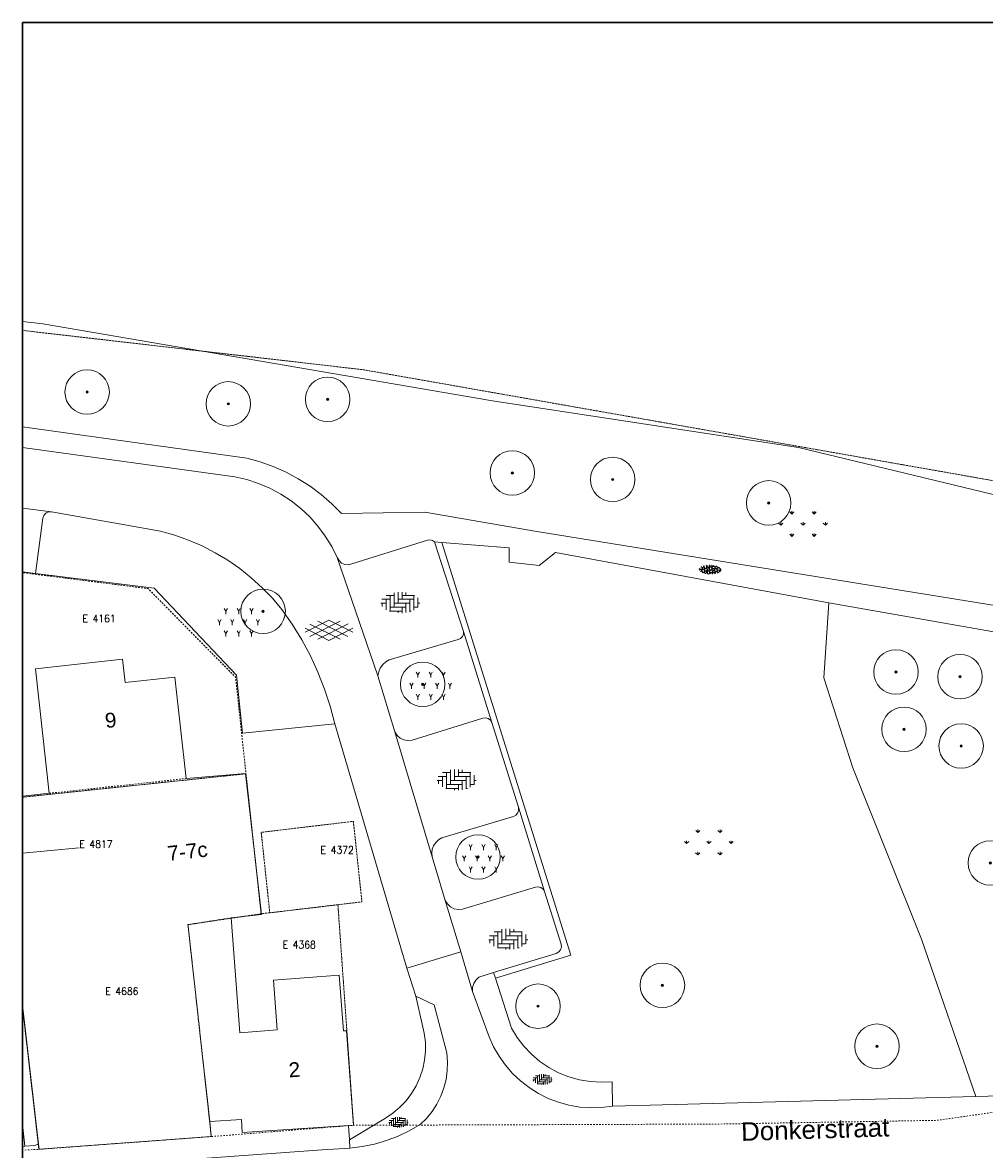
# Model space of a CAD drawing. Header units: metres. Extents: x 148648 to 148948, y 523974 to 524405.
# Tile 15 of 24: x 148648 to 148713, y 524329 to 524405. Entities that reach past the tile are written whole.
import ezdxf
from ezdxf.enums import TextEntityAlignment as Align

# ---------------------------------------------------------------- set-up
doc = ezdxf.new("R2010")
doc.units = ezdxf.units.M
doc.header["$LTSCALE"] = 0.001
doc.header["$MEASUREMENT"] = 0
doc.linetypes.add('DGN Style 2', pattern=[9.752608, 5.851565, -3.901043])
for name, color, linetype, lineweight in [('B-WE-GK-BESCHOEIING-G', 154, 'Continuous', 13), ('B-WE-GR-BEPLANTING_CULTUUR_HEESTERS-GV', 102, 'Continuous', 0), ('B-WE-GR-BEPLANTING_CULTUUR_HEESTERS-SV', 102, 'Continuous', 0), ('B-WE-GR-BOOM-S-1000', 102, 'Continuous', 0), ('B-WE-GR-GRAS-GV', 3, 'Continuous', 0), ('B-WE-GR-GRAS-SV', 3, 'Continuous', 0), ('B-WE-GR-HAAG-GV', 102, 'Continuous', 13), ('B-WE-OG-TOPOGRAFIE-GV', 252, 'DGN Style 2', 0), ('B-WE-OG-TOPOGRAFIE_BEBOUWING_GEBOUW-GV', 1, 'Continuous', 13), ('B-WE-OG-TOPOGRAFIE_BEBOUWING_TUSSENMUUR-GV', 1, 'DGN Style 2', 0), ('B-WE-OG-TOPOGRAFIE_HUISNUMMER-A-1000', 7, 'Continuous', 0), ('B-WE-OG-TOPOGRAFIE_STRAATNAAM-A-1000', 7, 'Continuous', 0), ('B-WE-VH-VERHARDING_ASFALT-GV', 7, 'Continuous', 0), ('B-WE-VH-VERHARDING_ASFALT-SV', 252, 'Continuous', 0), ('B-WE-VH-VERHARDING_HALFVERHARDING_GRIND-GV', 252, 'Continuous', 0), ('B-WE-VH-VERHARDING_HALFVERHARDING_GRIND-SV', 252, 'Continuous', 0), ('B-WE-VH-VERHARDING_STRAATBAKSTEEN-GV', 252, 'Continuous', 0), ('B-WE-VH-VERHARDING_STRAATBAKSTEEN-SV', 252, 'Continuous', 0), ('BRK_BIJPIJLING_274', 7, 'Continuous', 0), ('BRK_NUMMER_274', 7, 'Continuous', 0), ('BRK_PERCEEL_274', 4, 'Continuous', 0), ('kader_binnenrand', 7, 'Continuous', 30), ('plangrens de Moestuin', 6, 'Continuous', 30)]:
    doc.layers.add(name, color=color, linetype=linetype, lineweight=lineweight)
doc.styles.add('IMGEO_Nummeraanduiding_Huisnummer', font='Arial.ttf', dxfattribs={"height": 3.4})
doc.styles.add('IMGEO_OpenbareRuimte_Weg', font='Arial.ttf', dxfattribs={"height": 4.2})
doc.styles.add('Style-STANDARD', font='STANDARD.shx')

# ---------------------------------------------------------------- blocks, each defined once
blk = doc.blocks.new('*U3')
at = {"layer": 'B-WE-GR-BOOM-S-1000', "ltscale": 0.1}
h = blk.add_hatch(color=102, dxfattribs=at)
edge = h.paths.add_edge_path()
edge.add_arc((0, 0), 0.15, 0, 360)
at = {"layer": 'B-WE-GR-BOOM-S-1000', "ltscale": 0.1, "flags": 128}
blk.add_lwpolyline([(0.15, 0, 1), (-0.15, 0, 1)], format="xyb", close=True, dxfattribs=at)
blk = doc.blocks.new('IMGeo-Boom')
at = {"layer": 'B-WE-GR-BOOM-S-1000'}
blk.add_circle((0, 0), 0.3, dxfattribs=at)
at = {"layer": 'B-WE-GR-BOOM-S-1000', "ltscale": 0.1}
blk.add_circle((0, 0), 0.015, dxfattribs=at)
at = {"layer": 'B-WE-GR-BOOM-S-1000', "ltscale": 0.1, "xscale": 0.1, "yscale": 0.1, "zscale": 0.1}
blk.add_blockref('*U3', (0, 0), dxfattribs=at)
blk = doc.blocks.new('IMGeo-Heesters')
at = {"layer": 'B-WE-GR-BEPLANTING_CULTUUR_HEESTERS-SV'}
for p, q in [((-0.0866, 0.075), (-0.0974, 0.0938)), ((-0.0866, 0.075), (-0.0758, 0.0938)), ((0, 0.075), (-0.0108, 0.0938)), ((0, 0.075), (0.0108, 0.0938)), ((0.0866, 0.075), (0.0758, 0.0938)), ((0.0866, 0.075), (0.0974, 0.0938)), ((-0.1299, 0), (-0.1407, 0.0188)), ((-0.1299, 0), (-0.1191, 0.0188)), ((-0.0866, 0.075), (-0.0866, 0.0562)), ((-0.0433, 0), (-0.0541, 0.0188)), ((-0.0433, 0), (-0.0325, 0.0188)), ((0, 0.075), (0, 0.0562)), ((0.0433, 0), (0.0325, 0.0188)), ((0.0433, 0), (0.0541, 0.0188)), ((0.0866, 0.075), (0.0866, 0.0562)), ((0.1299, 0), (0.1191, 0.0188)), ((0.1299, 0), (0.1407, 0.0188)), ((-0.1299, 0), (-0.1299, -0.0188)), ((-0.0866, -0.075), (-0.0974, -0.0562)), ((-0.0866, -0.075), (-0.0758, -0.0562)), ((-0.0866, -0.075), (-0.0866, -0.0938)), ((-0.0433, 0), (-0.0433, -0.0188)), ((0, -0.075), (-0.0108, -0.0562)), ((0, -0.075), (0.0108, -0.0562)), ((0, -0.075), (0, -0.0938)), ((0.0433, 0), (0.0433, -0.0188)), ((0.0866, -0.075), (0.0758, -0.0562)), ((0.0866, -0.075), (0.0974, -0.0562)), ((0.0866, -0.075), (0.0866, -0.0938)), ((0.1299, 0), (0.1299, -0.0188))]:
    blk.add_line(p, q, dxfattribs=at)
blk = doc.blocks.new('IMGeo-Gras')
at = {"layer": 'B-WE-GR-GRAS-SV', "ltscale": 0.1}
for p, q in [((-0.0753, 0.0653), (-0.0892, 0.0792)), ((-0.0753, 0.0653), (-0.0753, 0.0853)), ((-0.0753, 0.0653), (-0.0612, 0.0794)), ((0.0753, 0.0653), (0.0612, 0.0794)), ((0.0753, 0.0653), (0.0753, 0.0853)), ((0.0753, 0.0653), (0.0894, 0.0794)), ((-0.1506, -0.01), (-0.1647, 0.0041)), ((-0.1506, -0.01), (-0.1506, 0.01)), ((-0.1506, -0.01), (-0.1365, 0.0041)), ((0, -0.01), (-0.0141, 0.0041)), ((0, -0.01), (0, 0.01)), ((0, -0.01), (0.0141, 0.0041)), ((0.1506, -0.01), (0.1365, 0.0041)), ((0.1506, -0.01), (0.1506, 0.01)), ((0.1506, -0.01), (0.1647, 0.0041)), ((-0.0753, -0.0853), (-0.0894, -0.0712)), ((-0.0753, -0.0853), (-0.0753, -0.0653)), ((-0.0753, -0.0853), (-0.0612, -0.0712)), ((0.0753, -0.0853), (0.0612, -0.0712)), ((0.0753, -0.0853), (0.0753, -0.0653)), ((0.0753, -0.0853), (0.0894, -0.0712))]:
    blk.add_line(p, q, dxfattribs=at)
blk = doc.blocks.new('IMGeo-Grind')
at = {"layer": 'B-WE-VH-VERHARDING_HALFVERHARDING_GRIND-SV', "ltscale": 0.1}
for p, q in [((-0.246, 0.032), (-0.236, 0.014)), ((-0.236, 0.013), (-0.212, 0.006)), ((-0.21, 0.004), (-0.23, -0.003)), ((-0.188, 0.049), (-0.212, 0.056)), ((-0.212, 0.006), (-0.188, 0.013)), ((-0.197, -0.006), (-0.211, 0.002)), ((-0.193, 0.055), (-0.194, 0.071)), ((-0.178, 0.044), (-0.193, 0.053)), ((-0.189, 0.012), (-0.179, 0.03)), ((-0.178, 0.032), (-0.188, 0.05)), ((-0.18, -0.006), (-0.163, 0.008)), ((-0.178, 0.046), (-0.158, 0.052)), ((-0.172, 0.027), (-0.171, 0.046)), ((-0.17, 0.044), (-0.155, 0.052)), ((-0.157, 0.011), (-0.17, 0.025)), ((-0.144, 0.002), (-0.165, 0.009)), ((-0.159, 0.012), (-0.14, 0.006)), ((-0.158, 0.053), (-0.145, 0.068)), ((-0.138, 0.047), (-0.156, 0.052)), ((-0.146, 0.068), (-0.147, 0.085)), ((-0.128, -0.022), (-0.141, 0.002)), ((-0.14, 0.006), (-0.125, 0.013)), ((-0.121, 0.029), (-0.136, 0.046)), ((-0.134, 0.057), (-0.131, 0.084)), ((-0.133, 0.056), (-0.12, 0.033)), ((-0.118, 0.011), (-0.128, -0.007)), ((-0.125, 0.015), (-0.124, 0.031)), ((-0.12, 0.032), (-0.099, 0.025)), ((-0.093, 0.02), (-0.117, 0.012)), ((-0.099, 0.026), (-0.082, 0.04)), ((-0.069, 0.012), (-0.093, 0.019)), ((-0.079, 0.068), (-0.092, 0.091)), ((-0.083, 0.039), (-0.08, 0.066)), ((-0.068, 0.1), (-0.078, 0.082)), ((-0.078, 0.084), (-0.068, 0.066)), ((-0.075, 0.034), (-0.061, 0.05)), ((-0.074, 0.018), (-0.075, 0.034)), ((-0.059, 0.007), (-0.074, 0.016)), ((-0.06, -0.005), (-0.069, 0.013)), ((-0.068, 0.065), (-0.044, 0.058)), ((-0.042, 0.056), (-0.062, 0.05)), ((-0.059, 0.009), (-0.039, 0.015)), ((-0.053, -0.009), (-0.052, 0.009)), ((-0.051, 0.008), (-0.037, 0.015)), ((-0.044, 0.058), (-0.02, 0.066)), ((-0.029, 0.046), (-0.043, 0.054)), ((-0.039, 0.016), (-0.026, 0.031)), ((-0.02, 0.01), (-0.037, 0.015)), ((-0.027, 0.031), (-0.029, 0.048)), ((-0.021, 0.065), (-0.011, 0.082)), ((-0.01, 0.084), (-0.02, 0.102)), ((-0.002, -0.008), (-0.017, 0.009)), ((-0.015, 0.02), (-0.012, 0.047)), ((-0.014, 0.02), (-0.001, -0.004)), ((-0.012, 0.046), (0.005, 0.061)), ((-0.004, 0.08), (-0.002, 0.098)), ((0.011, 0.063), (-0.002, 0.077)), ((0.025, 0.054), (0.003, 0.061)), ((0.009, 0.064), (0.028, 0.058)), ((0.02, -0.011), (0.037, 0.003)), ((0.04, 0.031), (0.027, 0.054)), ((0.028, 0.058), (0.043, 0.066)), ((0.047, 0.081), (0.032, 0.098)), ((0.036, 0.002), (0.039, 0.029)), ((0.05, 0.063), (0.041, 0.046)), ((0.041, 0.047), (0.051, 0.03)), ((0.043, 0.067), (0.044, 0.083)), ((0.044, -0.003), (0.057, 0.013)), ((0.048, 0.084), (0.069, 0.078)), ((0.075, 0.072), (0.051, 0.064)), ((0.051, 0.028), (0.075, 0.021)), ((0.076, 0.019), (0.057, 0.013)), ((0.069, 0.078), (0.086, 0.093)), ((0.099, 0.064), (0.075, 0.071)), ((0.075, 0.021), (0.099, 0.029)), ((0.09, 0.009), (0.076, 0.017)), ((0.092, -0.006), (0.09, 0.012)), ((0.094, 0.07), (0.093, 0.086)), ((0.109, 0.06), (0.094, 0.068)), ((0.098, 0.028), (0.108, 0.046)), ((0.108, 0.047), (0.099, 0.065)), ((0.104, -0.017), (0.107, 0.01)), ((0.107, 0.009), (0.124, 0.024)), ((0.109, 0.062), (0.129, 0.068)), ((0.115, 0.043), (0.116, 0.061)), ((0.117, 0.06), (0.132, 0.067)), ((0.13, 0.026), (0.117, 0.041)), ((0.143, 0.017), (0.122, 0.024)), ((0.127, 0.027), (0.147, 0.021)), ((0.129, 0.068), (0.142, 0.083)), ((0.149, 0.062), (0.131, 0.067)), ((0.159, -0.006), (0.146, 0.017)), ((0.147, 0.021), (0.162, 0.029)), ((0.166, 0.044), (0.151, 0.061)), ((0.154, 0.072), (0.167, 0.048)), ((0.169, 0.026), (0.159, 0.009)), ((0.16, 0.01), (0.17, -0.007)), ((0.162, 0.03), (0.163, 0.047)), ((0.167, 0.047), (0.188, 0.041)), ((0.194, 0.035), (0.17, 0.027)), ((0.188, 0.041), (0.205, 0.056)), ((0.218, 0.027), (0.194, 0.034)), ((0.213, 0.034), (0.211, 0.049)), ((0.228, 0.023), (0.213, 0.031)), ((0.227, 0.01), (0.217, 0.028)), ((0.217, -0.009), (0.227, 0.009)), ((0.233, 0.006), (0.235, 0.024)), ((0.249, -0.011), (0.236, 0.004)), ((-0.243, -0.018), (-0.229, -0.002)), ((-0.227, -0.043), (-0.207, -0.037)), ((-0.22, -0.045), (-0.205, -0.037)), ((-0.207, -0.036), (-0.194, -0.021)), ((-0.188, -0.043), (-0.205, -0.037)), ((-0.195, -0.021), (-0.197, -0.004)), ((-0.17, -0.06), (-0.185, -0.043)), ((-0.183, -0.033), (-0.18, -0.006)), ((-0.182, -0.033), (-0.169, -0.056)), ((-0.174, -0.075), (-0.173, -0.058)), ((-0.17, -0.057), (-0.148, -0.064)), ((-0.142, -0.07), (-0.166, -0.077)), ((-0.148, -0.063), (-0.131, -0.049)), ((-0.118, -0.078), (-0.142, -0.07)), ((-0.132, -0.05), (-0.129, -0.023)), ((-0.127, -0.005), (-0.117, -0.023)), ((-0.123, -0.071), (-0.125, -0.055)), ((-0.124, -0.055), (-0.111, -0.039)), ((-0.108, -0.082), (-0.123, -0.073)), ((-0.109, -0.094), (-0.119, -0.076)), ((-0.117, -0.024), (-0.093, -0.031)), ((-0.092, -0.033), (-0.111, -0.039)), ((-0.108, -0.08), (-0.089, -0.074)), ((-0.103, -0.099), (-0.101, -0.08)), ((-0.101, -0.082), (-0.086, -0.074)), ((-0.093, -0.031), (-0.069, -0.023)), ((-0.078, -0.043), (-0.092, -0.035)), ((-0.088, -0.073), (-0.076, -0.058)), ((-0.069, -0.08), (-0.086, -0.074)), ((-0.076, -0.058), (-0.078, -0.041)), ((-0.07, -0.024), (-0.06, -0.007)), ((-0.051, -0.097), (-0.066, -0.08)), ((-0.064, -0.069), (-0.061, -0.043)), ((-0.063, -0.07), (-0.05, -0.093)), ((-0.061, -0.043), (-0.044, -0.028)), ((-0.038, -0.026), (-0.051, -0.012)), ((-0.051, -0.094), (-0.03, -0.101)), ((-0.025, -0.035), (-0.046, -0.028)), ((-0.041, -0.025), (-0.021, -0.031)), ((-0.029, -0.1), (-0.012, -0.086)), ((-0.01, -0.058), (-0.023, -0.035)), ((-0.021, -0.031), (-0.006, -0.024)), ((-0.013, -0.087), (-0.01, -0.06)), ((0.001, -0.026), (-0.009, -0.044)), ((-0.008, -0.042), (0.002, -0.06)), ((-0.006, -0.022), (-0.005, -0.006)), ((-0.004, -0.108), (-0.006, -0.092)), ((-0.005, -0.092), (0.008, -0.076)), ((-0.001, -0.005), (0.02, -0.011)), ((0.026, -0.017), (0.002, -0.025)), ((0.002, -0.061), (0.026, -0.068)), ((0.027, -0.07), (0.008, -0.076)), ((0.05, -0.025), (0.026, -0.018)), ((0.026, -0.068), (0.05, -0.06)), ((0.041, -0.08), (0.027, -0.072)), ((0.043, -0.095), (0.041, -0.078)), ((0.045, -0.019), (0.043, -0.003)), ((0.06, -0.029), (0.045, -0.021)), ((0.059, -0.042), (0.049, -0.024)), ((0.049, -0.061), (0.059, -0.044)), ((0.055, -0.106), (0.057, -0.079)), ((0.058, -0.08), (0.075, -0.065)), ((0.06, -0.028), (0.079, -0.021)), ((0.065, -0.046), (0.067, -0.028)), ((0.067, -0.029), (0.082, -0.022)), ((0.081, -0.063), (0.068, -0.049)), ((0.094, -0.072), (0.073, -0.065)), ((0.078, -0.062), (0.098, -0.068)), ((0.08, -0.021), (0.093, -0.006)), ((0.099, -0.027), (0.082, -0.022)), ((0.109, -0.095), (0.096, -0.072)), ((0.098, -0.068), (0.113, -0.06)), ((0.117, -0.045), (0.102, -0.028)), ((0.105, -0.017), (0.118, -0.041)), ((0.12, -0.063), (0.11, -0.081)), ((0.111, -0.079), (0.121, -0.097)), ((0.112, -0.059), (0.114, -0.043)), ((0.117, -0.042), (0.139, -0.048)), ((0.145, -0.054), (0.121, -0.062)), ((0.139, -0.048), (0.156, -0.033)), ((0.168, -0.062), (0.145, -0.055)), ((0.155, -0.035), (0.158, -0.008)), ((0.164, -0.056), (0.162, -0.04)), ((0.163, -0.04), (0.176, -0.024)), ((0.179, -0.066), (0.164, -0.058)), ((0.178, -0.079), (0.168, -0.061)), ((0.17, -0.009), (0.194, -0.016)), ((0.195, -0.018), (0.176, -0.024)), ((0.179, -0.064), (0.198, -0.058)), ((0.194, -0.016), (0.218, -0.008)), ((0.209, -0.028), (0.195, -0.02)), ((0.199, -0.058), (0.211, -0.043)), ((0.211, -0.043), (0.209, -0.025)), ((0.223, -0.054), (0.225, -0.027)), ((0.226, -0.028), (0.243, -0.013))]:
    blk.add_line(p, q, dxfattribs=at)
blk = doc.blocks.new('IMGeo-Klinkers')
at = {"layer": 'B-WE-VH-VERHARDING_STRAATBAKSTEEN-SV'}
for p, q in [((-0.209, 0.037), (-0.115, 0.037)), ((-0.16, 0.037), (-0.16, -0.08)), ((-0.158, 0.081), (-0.071, 0.081)), ((-0.115, 0.081), (-0.115, -0.097)), ((-0.071, 0.111), (-0.071, -0.053)), ((-0.026, 0.116), (-0.026, -0.008)), ((-0.026, 0.037), (0.153, 0.037)), ((0.019, 0.117), (0.019, 0.037)), ((0.019, 0.081), (0.158, 0.081)), ((0.063, 0.112), (0.063, 0.081)), ((0.108, 0.037), (0.108, -0.102)), ((0.153, 0.081), (0.153, -0.084)), ((0.198, 0.052), (0.198, -0.053)), ((-0.219, -0.008), (-0.16, -0.008)), ((-0.205, -0.008), (-0.205, -0.043)), ((-0.122, -0.097), (0.019, -0.097)), ((-0.115, -0.053), (0.063, -0.053)), ((-0.071, -0.008), (0.108, -0.008)), ((-0.026, -0.097), (-0.026, -0.116)), ((0.019, -0.053), (0.019, -0.117)), ((0.063, -0.008), (0.063, -0.112)), ((0.108, -0.097), (0.122, -0.097)), ((0.153, -0.053), (0.196, -0.053)), ((0.198, -0.008), (0.219, -0.008))]:
    blk.add_line(p, q, dxfattribs=at)
blk = doc.blocks.new('IMGeo-Asfalt')
at = {"layer": 'B-WE-VH-VERHARDING_ASFALT-SV'}
for p, q in [((-0.002, 0.113), (-0.27, -0.021)), ((-0.27, 0.021), (-0.001, -0.114)), ((0.124, 0.101), (-0.217, -0.07)), ((0.124, -0.101), (-0.216, 0.069)), ((-0.127, 0.1), (0.213, -0.07)), ((-0.127, -0.101), (0.214, 0.07)), ((0.267, -0.021), (-0.002, 0.113)), ((-0.001, -0.114), (0.267, 0.021))]:
    blk.add_line(p, q, dxfattribs=at)

msp = doc.modelspace()

# ---------------------------------------------------------------- linework, layer by layer
at = {"layer": 'B-WE-GK-BESCHOEIING-G', "flags": 128}
msp.add_lwpolyline([(148647.79, 524384.565), (148649.153, 524384.411), (148679.499, 524379.221), (148700.15, 524376.086), (148729.486, 524368.986), (148731.414, 524368.305), (148733.318, 524367.56), (148735.196, 524366.753), (148737.047, 524365.885), (148753.596, 524352.761)], dxfattribs=at)
at = {"layer": 'B-WE-GR-BEPLANTING_CULTUUR_HEESTERS-GV', "flags": 128}
msp.add_lwpolyline([(148648.673, 524367.578), (148656.677, 524366.58), (148662.218, 524360.721), (148662.634, 524356.814), (148668.853, 524357.44)], dxfattribs=at)
at = {"layer": 'B-WE-GR-GRAS-GV', "flags": 128}
for points in [[(148702.194, 524365.603), (148701.842, 524360.544), (148703.801, 524354.482), (148708.433, 524342.917), (148712.105, 524332.315)], [(148682.689, 524334.676), (148683.301, 524334.259), (148683.954, 524333.911)]]:
    msp.add_lwpolyline(points, dxfattribs=at)
at = {"layer": 'B-WE-GR-HAAG-GV', "flags": 128}
for points in [[(148676.084, 524369.668), (148675.592, 524369.707)], [(148675.592, 524369.707), (148677.536, 524363.676)], [(148679.693, 524340.281), (148684.774, 524341.844), (148676.084, 524369.668)], [(148677.536, 524363.676), (148679.456, 524357.525)], [(148679.456, 524357.525), (148681.241, 524351.813)], [(148681.241, 524351.813), (148683.011, 524346.144)], [(148683.011, 524346.144), (148684.123, 524342.585), (148684.143, 524342.391), (148684.088, 524342.205), (148683.965, 524342.054), (148683.794, 524341.961), (148679.569, 524340.661)], [(148679.569, 524340.661), (148679.693, 524340.281)]]:
    msp.add_lwpolyline(points, dxfattribs=at)
at = {"layer": 'B-WE-OG-TOPOGRAFIE-GV', "flags": 128}
msp.add_lwpolyline([(148673.665, 524332.022), (148674.034, 524332.509), (148674.347, 524333.032)], dxfattribs=at)
at = {"layer": 'B-WE-OG-TOPOGRAFIE_BEBOUWING_GEBOUW-GV'}
for p, q in [((148649.598, 524352.756), (148647.79, 524352.553)), ((148647.79, 524338.469), (148648.869, 524329.087)), ((148647.953, 524328.956), (148647.79, 524330.446)), ((148647.79, 524328.941), (148647.953, 524328.956))]:
    msp.add_line(p, q, dxfattribs=at)
at = {"layer": 'B-WE-OG-TOPOGRAFIE_BEBOUWING_GEBOUW-GV', "flags": 128}
for points in [[(148658.824, 524353.751), (148658.056, 524360.597), (148654.706, 524360.222), (148654.529, 524361.803), (148648.658, 524361.145), (148649.598, 524352.756)], [(148661.869, 524344.362), (148663.904, 524344.59), (148662.841, 524354.081), (148658.824, 524353.751)], [(148669.787, 524330.348), (148670.122, 524330.369), (148669.636, 524336.746), (148669.438, 524336.732), (148669.152, 524340.495), (148664.722, 524340.157), (148664.979, 524336.794), (148662.46, 524336.602), (148661.869, 524344.362)], [(148648.869, 524329.087), (148648.908, 524328.75), (148660.524, 524329.607), (148660.426, 524330.631)], [(148660.426, 524330.631), (148662.558, 524330.767), (148662.614, 524329.89), (148669.787, 524330.348)]]:
    msp.add_lwpolyline(points, dxfattribs=at)
at = {"layer": 'B-WE-OG-TOPOGRAFIE_BEBOUWING_TUSSENMUUR-GV', "flags": 128}
for points in [[(148649.598, 524352.756), (148658.824, 524353.751)], [(148660.426, 524330.631), (148658.95, 524343.898), (148661.869, 524344.362)]]:
    msp.add_lwpolyline(points, dxfattribs=at)
at = {"layer": 'B-WE-VH-VERHARDING_ASFALT-GV'}
msp.add_line((148649.752, 524371.743), (148647.79, 524371.978), dxfattribs=at)
at = {"layer": 'B-WE-VH-VERHARDING_ASFALT-GV', "flags": 128}
for points in [[(148647.79, 524376.08), (148662.112, 524374.098), (148662.923, 524373.912), (148663.715, 524373.656), (148664.48, 524373.33), (148665.214, 524372.938), (148665.911, 524372.483), (148666.564, 524371.968), (148667.169, 524371.397), (148667.722, 524370.775), (148668.217, 524370.106), (148668.651, 524369.396), (148669.021, 524368.651)], [(148668.853, 524357.44), (148668.544, 524358.623), (148668.166, 524359.785), (148667.719, 524360.923), (148667.206, 524362.033), (148666.628, 524363.11), (148665.987, 524364.151), (148665.285, 524365.152), (148664.645, 524365.909), (148663.956, 524366.622), (148663.223, 524367.289), (148662.447, 524367.907), (148661.632, 524368.472), (148660.783, 524368.983), (148659.901, 524369.437), (148658.992, 524369.832), (148658.059, 524370.167), (148657.106, 524370.44), (148649.752, 524371.743)], [(148671.769, 524360.675), (148669.021, 524368.651)], [(148671.769, 524360.675), (148672.902, 524356.893)], [(148673.723, 524340.968), (148668.853, 524357.44)], [(148675.423, 524348.48), (148672.902, 524356.893)], [(148675.423, 524348.48), (148676.305, 524345.535)], [(148676.305, 524345.535), (148677.348, 524342.054)], [(148677.348, 524342.054), (148673.723, 524340.968)]]:
    msp.add_lwpolyline(points, dxfattribs=at)
at = {"layer": 'B-WE-VH-VERHARDING_HALFVERHARDING_GRIND-GV', "flags": 128}
for points in [[(148647.79, 524377.477), (148662.912, 524375.347), (148663.819, 524375.099), (148664.705, 524374.785), (148665.565, 524374.405), (148666.394, 524373.963), (148667.188, 524373.459), (148667.943, 524372.898), (148668.653, 524372.283), (148669.316, 524371.616), (148674.928, 524371.716), (148682.49, 524370.414), (148720.091, 524364.337)], [(148702.194, 524365.603), (148683.737, 524368.993), (148682.648, 524368.116), (148680.611, 524368.351), (148680.611, 524369.31), (148676.084, 524369.668)], [(148739.155, 524351.956), (148737.433, 524353.284), (148735.667, 524354.552), (148733.86, 524355.761), (148732.013, 524356.909), (148730.129, 524357.993), (148728.209, 524359.014), (148726.255, 524359.97), (148724.271, 524360.859), (148722.258, 524361.682), (148720.219, 524362.436), (148702.194, 524365.603)]]:
    msp.add_lwpolyline(points, dxfattribs=at)
at = {"layer": 'B-WE-VH-VERHARDING_STRAATBAKSTEEN-GV'}
msp.add_line((148647.79, 524367.692), (148648.673, 524367.578), dxfattribs=at)
at = {"layer": 'B-WE-VH-VERHARDING_STRAATBAKSTEEN-GV', "flags": 128}
for points in [[(148649.752, 524371.743), (148649.551, 524371.727), (148649.368, 524371.641), (148649.228, 524371.495), (148649.149, 524371.309), (148648.673, 524367.578)], [(148669.021, 524368.651), (148669.14, 524368.444), (148669.318, 524368.285), (148669.538, 524368.192), (148669.777, 524368.174), (148670.008, 524368.233), (148675.103, 524369.833), (148675.278, 524369.851), (148675.448, 524369.807), (148675.592, 524369.707)], [(148677.536, 524363.676), (148677.532, 524363.497), (148677.466, 524363.33), (148677.344, 524363.198), (148677.184, 524363.117), (148672.535, 524361.755), (148672.293, 524361.619), (148672.086, 524361.432), (148671.925, 524361.205), (148671.818, 524360.949), (148671.769, 524360.675)], [(148672.902, 524356.893), (148673.055, 524356.66), (148673.265, 524356.478), (148673.517, 524356.361), (148673.792, 524356.317), (148674.068, 524356.35), (148678.845, 524357.823), (148679.03, 524357.844), (148679.209, 524357.795), (148679.358, 524357.683), (148679.456, 524357.525)], [(148681.241, 524351.813), (148681.26, 524351.618), (148681.202, 524351.431), (148681.078, 524351.28), (148680.905, 524351.188), (148676.067, 524349.745), (148675.849, 524349.613), (148675.666, 524349.437), (148675.526, 524349.224), (148675.436, 524348.986), (148675.401, 524348.734), (148675.423, 524348.48)], [(148676.305, 524345.535), (148676.452, 524345.291), (148676.66, 524345.096), (148676.914, 524344.966), (148677.193, 524344.911), (148677.477, 524344.934), (148682.405, 524346.427), (148682.586, 524346.447), (148682.762, 524346.401), (148682.91, 524346.296), (148683.011, 524346.144)], [(148678.147, 524339.389), (148677.348, 524342.054)], [(148674.313, 524339.068), (148673.723, 524340.968)], [(148679.569, 524340.661), (148678.57, 524340.354), (148678.375, 524340.161)], [(148678.157, 524339.663), (148678.147, 524339.389)], [(148678.157, 524339.663), (148678.235, 524339.926), (148678.375, 524340.161)], [(148678.375, 524340.161), (148678.235, 524339.926), (148678.157, 524339.663)], [(148679.693, 524340.281), (148680.788, 524336.918), (148681.17, 524336.284), (148681.617, 524335.694), (148682.126, 524335.156), (148682.689, 524334.676)], [(148674.313, 524339.068), (148675.566, 524338.491), (148676.404, 524335.248), (148676.458, 524334.654), (148676.445, 524334.057), (148676.366, 524333.465), (148676.222, 524332.886), (148676.014, 524332.326), (148675.746, 524331.794), (148675.419, 524331.294), (148675.04, 524330.833), (148674.611, 524330.418), (148673.884, 524329.994), (148673.125, 524329.632), (148672.339, 524329.333), (148671.53, 524329.1), (148670.706, 524328.934), (148669.87, 524328.836)], [(148674.347, 524333.032), (148674.6, 524333.587), (148674.791, 524334.167), (148674.917, 524334.764), (148674.976, 524335.372), (148674.968, 524335.982), (148674.893, 524336.587), (148674.752, 524337.181), (148674.313, 524339.068)], [(148687.59, 524331.653), (148686.857, 524331.563), (148686.12, 524331.545), (148685.384, 524331.599), (148684.656, 524331.724), (148683.945, 524331.919), (148683.255, 524332.183), (148682.595, 524332.513), (148681.97, 524332.906), (148681.386, 524333.357), (148680.85, 524333.864), (148680.364, 524334.42), (148679.936, 524335.021), (148679.568, 524335.66), (148679.264, 524336.333), (148678.147, 524339.389)], [(148683.954, 524333.911), (148683.301, 524334.259), (148682.689, 524334.676)], [(148683.954, 524333.911), (148684.641, 524333.634), (148685.354, 524333.434), (148686.084, 524333.311), (148686.823, 524333.267), (148687.562, 524333.303), (148687.59, 524331.653)], [(148674.347, 524333.032), (148674.034, 524332.509), (148673.665, 524332.022)], [(148687.59, 524331.653), (148712.105, 524332.315)], [(148712.105, 524332.315), (148716.252, 524332.431)], [(148669.853, 524329.378), (148672.272, 524330.846), (148672.779, 524331.186), (148673.245, 524331.58), (148673.665, 524332.022)], [(148669.787, 524330.348), (148669.853, 524329.378)], [(148647.953, 524328.956), (148648.598, 524329.015), (148648.869, 524329.087)], [(148669.87, 524328.836), (148669.853, 524329.378)], [(148669.87, 524328.836), (148667.996, 524328.702), (148647.79, 524327.256)]]:
    msp.add_lwpolyline(points, dxfattribs=at)
at = {"layer": 'BRK_BIJPIJLING_274', "color": 7, "linetype": 'Continuous', "lineweight": 0}
msp.add_line((148651.619, 524349.079), (148647.79, 524348.723), dxfattribs=at)
at = {"layer": 'BRK_PERCEEL_274', "linetype": 'DGN Style 2', "lineweight": 0, "flags": 128}
for points in [[(148664.47, 524344.698), (148669.067, 524345.242), (148670.687, 524345.434), (148670.109, 524350.865), (148663.893, 524350.124)], [(148669.067, 524345.242), (148664.47, 524344.698), (148663.886, 524344.629), (148658.95, 524343.898), (148660.524, 524329.607), (148670.122, 524330.369)]]:
    msp.add_lwpolyline(points, close=True, dxfattribs=at)
at = {"layer": 'kader_binnenrand', "flags": 128}
msp.add_lwpolyline([(148947.79, 523974.233), (148947.79, 524404.733), (148647.79, 524404.733), (148647.79, 523974.233)], close=True, dxfattribs=at)
at = {"layer": 'plangrens de Moestuin', "linetype": 'DGN Style 2', "lineweight": 0, "flags": 128}
for points in [[(148764.685, 524404.733), (148647.79, 524404.733), (148647.79, 524383.972), (148670.781, 524381.32), (148718.445, 524372.928), (148721.211, 524372.32), (148729.812, 524370.146), (148732.069, 524369.195), (148737.569, 524364.927), (148742.429, 524361.134), (148745.338, 524358.289), (148752.631, 524350.308), (148757.044, 524345.384), (148760.033, 524344.741), (148760.783, 524342.766), (148793.662, 524353.443), (148784.874, 524378.951), (148783.145, 524383.98), (148778.62, 524390.406), (148774.064, 524396.829), (148767.221, 524402.679)], [(148647.79, 524383.972), (148647.79, 524367.636), (148656.26, 524366.56), (148662.161, 524360.586), (148662.865, 524354.074), (148663.886, 524344.629), (148664.47, 524344.698), (148663.893, 524350.124), (148670.109, 524350.865), (148670.687, 524345.434), (148669.067, 524345.242), (148670.122, 524330.369), (148694.485, 524330.448), (148709.485, 524330.702), (148717.761, 524331.876), (148715.589, 524346.162), (148719.716, 524347.667), (148721.114, 524348.177), (148725.73, 524349.612), (148731.849, 524351.222), (148732.874, 524351.491), (148733.106, 524350.316), (148733.128, 524350.204), (148733.928, 524350.343), (148735.744, 524350.666), (148737.181, 524343.342), (148736.341, 524343.196), (148736.963, 524339.633), (148737.865, 524335.636), (148760.783, 524342.766), (148760.033, 524344.741), (148757.044, 524345.384), (148752.631, 524350.308), (148745.338, 524358.289), (148742.429, 524361.134), (148737.569, 524364.927), (148732.069, 524369.195), (148729.812, 524370.146), (148721.211, 524372.32), (148718.445, 524372.928), (148670.781, 524381.32)], [(148647.79, 524367.636), (148647.79, 524352.494), (148662.865, 524354.074), (148662.161, 524360.586), (148656.26, 524366.56)], [(148647.79, 524352.494), (148647.79, 524338.342), (148648.89, 524328.747), (148660.524, 524329.607), (148658.95, 524343.898), (148663.886, 524344.629), (148662.865, 524354.074)], [(148647.79, 524338.342), (148647.79, 524328.694), (148648.89, 524328.747)]]:
    msp.add_lwpolyline(points, close=True, dxfattribs=at)

# ---------------------------------------------------------------- block references
at = {"layer": 'B-WE-GR-BEPLANTING_CULTUUR_HEESTERS-SV', "xscale": 10, "yscale": 10, "zscale": 10}
for p in [(148662.375, 524364.279), (148675.328, 524359.997), (148678.888, 524348.362)]:
    msp.add_blockref('IMGeo-Heesters', p, dxfattribs=at)
at = {"layer": 'B-WE-GR-BOOM-S-1000', "xscale": 5, "yscale": 5, "zscale": 10}
for p in [(148652.149, 524379.812), (148668.37, 524379.32), (148661.67, 524379.02), (148680.83, 524374.36), (148687.6, 524373.92), (148698.13, 524372.34), (148664.02, 524365.03), (148706.71, 524360.94), (148711.04, 524360.62), (148674.79, 524360.11), (148707.26, 524357.07), (148711.11, 524355.95), (148678.52, 524348.46), (148713.08, 524348.06), (148690.96, 524339.81), (148682.57, 524338.4), (148705.43, 524335.7)]:
    msp.add_blockref('IMGeo-Boom', p, dxfattribs=at)
at = {"layer": 'B-WE-GR-GRAS-SV', "xscale": 10, "yscale": 10, "zscale": 10}
for p in [(148700.444, 524370.936), (148694.095, 524349.46)]:
    msp.add_blockref('IMGeo-Gras', p, dxfattribs=at)
at = {"layer": 'B-WE-VH-VERHARDING_ASFALT-SV', "xscale": 6, "yscale": 6, "zscale": 10}
msp.add_blockref('IMGeo-Asfalt', (148668.469, 524363.755), dxfattribs=at)
at = {"layer": 'B-WE-VH-VERHARDING_HALFVERHARDING_GRIND-SV', "xscale": 3, "yscale": 3, "zscale": 10}
msp.add_blockref('IMGeo-Grind', (148694.175, 524367.847), dxfattribs=at)
at = {"layer": 'B-WE-VH-VERHARDING_STRAATBAKSTEEN-SV', "zscale": 10}
for p, xscale, yscale in [((148673.278, 524365.616), 6, 6), ((148677.081, 524353.663), 6, 6), ((148680.554, 524342.918), 6, 6), ((148682.869, 524333.465), 3, 3), ((148673.155, 524330.575), 3, 3)]:
    msp.add_blockref('IMGeo-Klinkers', p, dxfattribs=dict(at, xscale=xscale, yscale=yscale))

# ---------------------------------------------------------------- texts
at = {"layer": 'B-WE-OG-TOPOGRAFIE_HUISNUMMER-A-1000', "color": 7, "style": 'IMGEO_Nummeraanduiding_Huisnummer'}
for s, rotation, p in [('9', 6.4, (148653.738, 524357.69)), ('7-7c', 6.4, (148658.919, 524348.843)), ('2', 3.7, (148666.131, 524334.122))]:
    msp.add_text(s, height=1, rotation=rotation, dxfattribs=at).set_placement(p, align=Align.MIDDLE_CENTER)
at = {"layer": 'B-WE-OG-TOPOGRAFIE_STRAATNAAM-A-1000', "color": 7, "style": 'IMGEO_OpenbareRuimte_Weg'}
msp.add_text('Donkerstraat', height=1.25, rotation=1.77738, dxfattribs=at).set_placement((148701.261, 524330.092), align=Align.MIDDLE_CENTER)
at = {"layer": 'BRK_NUMMER_274', "color": 7, "linetype": 'Continuous', "lineweight": 0, "style": 'Style-STANDARD'}
for s, p in [('E 4161', (148651.83, 524364.287)), ('E 4817', (148651.619, 524349.079)), ('E 4372', (148667.892, 524348.683)), ('E 4368', (148665.331, 524342.297)), ('E 4686', (148653.367, 524339.16))]:
    msp.add_text(s, height=0.5, dxfattribs=at).set_placement(p)

doc.saveas('drawing.dxf')
